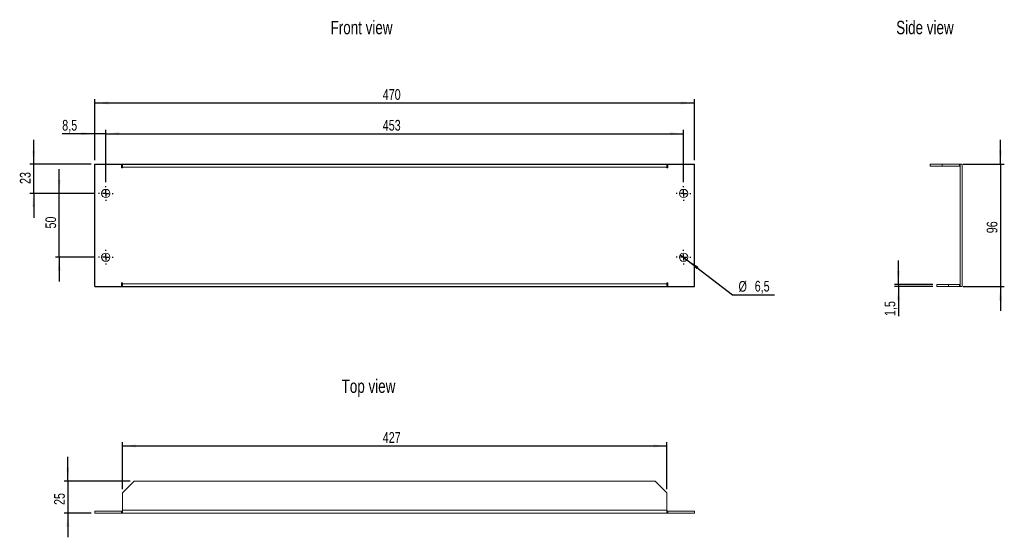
# Model space of a CAD drawing. Header units: millimetres. Extents: x 18 to 275, y 61 to 197.
import ezdxf

# ---------------------------------------------------------------- set-up
doc = ezdxf.new("R2010")
doc.units = ezdxf.units.MM
doc.layers.add('FORMAT', color=7, linetype='Continuous')
doc.styles.add('SLDTEXTSTYLE0', font='TXT', dxfattribs={"width": 0.75})
doc.dimstyles.new('SLDDIMSTYLE0', dxfattribs={"dimtxt": 2.8, "dimasz": 3.556, "dimexe": 0, "dimexo": 0.0625, "dimgap": 0.7, "dimtad": 1, "dimlfac": 3, "dimrnd": 1e-09, "dimzin": 12, "dimdsep": 46, "dimtxsty": 'SLDTEXTSTYLE0', "dimsah": 1, "dimcen": 0.09, "dimadec": 0, "dimazin": 3, "dimtfac": 1, "dimtofl": 0, "dimtmove": 0, "dimatfit": 3, "dimfxl": 1, "dimfrac": 2, "dimtolj": 1, "dimtzin": 12, "dimarcsym": 0})
doc.dimstyles.new('SLDDIMSTYLE1', dxfattribs={"dimtxt": 2.8, "dimasz": 3.556, "dimexe": 0, "dimexo": 0.0625, "dimgap": 0.7, "dimtad": 0, "dimtih": 1, "dimtoh": 1, "dimdec": 1, "dimlfac": 3, "dimrnd": 1e-09, "dimzin": 12, "dimdsep": 46, "dimtxsty": 'SLDTEXTSTYLE0', "dimblk1": 'NONE', "dimsah": 1, "dimcen": 0, "dimadec": 0, "dimazin": 3, "dimtfac": 1, "dimtdec": 1, "dimtmove": 0, "dimatfit": 3, "dimldrblk": 'NONE', "dimfxl": 1, "dimfrac": 2, "dimtolj": 1, "dimtzin": 12, "dimarcsym": 0})
doc.dimstyles.new('SLDDIMSTYLE2', dxfattribs={"dimtxt": 2.8, "dimasz": 3.556, "dimexe": 0, "dimexo": 0.0625, "dimgap": 0.7, "dimtad": 1, "dimdec": 1, "dimlfac": 3, "dimrnd": 1e-09, "dimzin": 12, "dimdsep": 46, "dimtxsty": 'SLDTEXTSTYLE0', "dimsah": 1, "dimcen": 0.09, "dimadec": 0, "dimazin": 3, "dimtfac": 1, "dimtdec": 1, "dimtmove": 0, "dimatfit": 0, "dimfxl": 1, "dimfrac": 2, "dimtolj": 1, "dimtzin": 12, "dimarcsym": 0})
doc.dimstyles.new('SLDDIMSTYLE3', dxfattribs={"dimtxt": 2.8, "dimasz": 3.556, "dimexe": 0, "dimexo": 0.0625, "dimgap": 0.7, "dimtad": 1, "dimlfac": 3, "dimrnd": 1e-09, "dimzin": 12, "dimdsep": 46, "dimtxsty": 'SLDTEXTSTYLE0', "dimsah": 1, "dimcen": 0.09, "dimadec": 0, "dimazin": 3, "dimtfac": 1, "dimtmove": 0, "dimatfit": 0, "dimfxl": 1, "dimfrac": 2, "dimtolj": 1, "dimtzin": 12, "dimarcsym": 0})
doc.dimstyles.new('SLDDIMSTYLE4', dxfattribs={"dimtxt": 2.8, "dimasz": 3.556, "dimexe": 0, "dimexo": 0.0625, "dimgap": 0.7, "dimtad": 1, "dimdec": 1, "dimlfac": 3, "dimrnd": 1e-09, "dimzin": 12, "dimdsep": 46, "dimtxsty": 'SLDTEXTSTYLE0', "dimsah": 1, "dimcen": 0.09, "dimadec": 0, "dimazin": 3, "dimtfac": 1, "dimtmove": 0, "dimatfit": 0, "dimfxl": 1, "dimfrac": 2, "dimtolj": 1, "dimtzin": 12, "dimarcsym": 0})

# ---------------------------------------------------------------- blocks, each defined once
blk = doc.blocks.new('_D')
at = {"layer": 'FORMAT'}
for p, q in [((37.27, 160.03), (37.27, 176.03)), ((37.27, 175.03), (193.94, 175.03)), ((193.94, 160.03), (193.94, 176.03))]:
    blk.add_line(p, q, dxfattribs=at)
for points in [[(37.27, 175.03), (40.83, 174.65), (40.83, 175.41)], [(193.94, 175.03), (190.38, 175.41), (190.38, 174.65)]]:
    blk.add_solid(points, dxfattribs=at)
at = {"layer": 'FORMAT', "insert": (112.5, 178.64), "char_height": 2.8, "attachment_point": 1, "style": 'SLDTEXTSTYLE0'}
blk.add_mtext('470', dxfattribs=at)
blk = doc.blocks.new('_D_1')
at = {"layer": 'FORMAT'}
for p, q in [((190.25, 135.36), (191.97, 134.04)), ((191.97, 134.04), (203.9, 124.87)), ((203.9, 124.87), (214.88, 124.87))]:
    blk.add_line(p, q, dxfattribs=at)
blk.add_solid([(191.97, 134.04), (194.55, 131.57), (195.02, 132.17)], dxfattribs=at)
at = {"layer": 'FORMAT', "char_height": 2.8, "attachment_point": 1, "style": 'SLDTEXTSTYLE0'}
for s, insert in [('%%c', (205.48, 128.48)), ('6,5', (209.71, 128.52))]:
    blk.add_mtext(s, dxfattribs=dict(at, insert=insert))
blk = doc.blocks.new('_NONE')
blk = doc.blocks.new('_D_2')
at = {"layer": 'FORMAT'}
for p, q in [((37.27, 160.03), (37.27, 167.99)), ((40.11, 154.28), (40.11, 167.99)), ((37.27, 166.99), (28.73, 166.99)), ((40.11, 166.99), (37.27, 166.99)), ((40.11, 166.99), (46.46, 166.99))]:
    blk.add_line(p, q, dxfattribs=at)
for points in [[(37.27, 166.99), (33.72, 167.37), (33.72, 166.61)], [(40.11, 166.99), (43.66, 166.61), (43.66, 167.37)]]:
    blk.add_solid(points, dxfattribs=at)
at = {"layer": 'FORMAT', "insert": (28.73, 170.6), "char_height": 2.8, "attachment_point": 1, "style": 'SLDTEXTSTYLE0'}
blk.add_mtext('8,5', dxfattribs=at)
blk = doc.blocks.new('_D_3')
at = {"layer": 'FORMAT'}
for p, q in [((40.11, 154.28), (40.11, 167.99)), ((191.11, 154.28), (191.11, 167.99)), ((40.11, 166.99), (191.11, 166.99))]:
    blk.add_line(p, q, dxfattribs=at)
for points in [[(40.11, 166.99), (43.66, 166.61), (43.66, 167.37)], [(191.11, 166.99), (187.55, 167.37), (187.55, 166.61)]]:
    blk.add_solid(points, dxfattribs=at)
at = {"layer": 'FORMAT', "insert": (112.5, 170.6), "char_height": 2.8, "attachment_point": 1, "style": 'SLDTEXTSTYLE0'}
blk.add_mtext('453', dxfattribs=at)
blk = doc.blocks.new('_D_4')
at = {"layer": 'FORMAT'}
for p, q in [((21.27, 159.03), (21.27, 165.38)), ((36.27, 159.03), (20.27, 159.03)), ((21.27, 151.36), (21.27, 159.03)), ((37.19, 151.36), (20.27, 151.36)), ((21.27, 151.36), (21.27, 145.01))]:
    blk.add_line(p, q, dxfattribs=at)
for points in [[(21.27, 159.03), (21.65, 162.59), (20.89, 162.59)], [(21.27, 151.36), (20.89, 147.81), (21.65, 147.81)]]:
    blk.add_solid(points, dxfattribs=at)
at = {"layer": 'FORMAT', "insert": (17.66, 153.84), "char_height": 2.8, "attachment_point": 1, "rotation": 90, "style": 'SLDTEXTSTYLE0'}
blk.add_mtext('23', dxfattribs=at)
blk = doc.blocks.new('_D_5')
at = {"layer": 'FORMAT'}
for p, q in [((27.93, 151.36), (27.93, 157.71)), ((37.19, 151.36), (26.93, 151.36)), ((27.93, 134.7), (27.93, 151.36)), ((37.19, 134.7), (26.93, 134.7)), ((27.93, 134.7), (27.93, 128.35))]:
    blk.add_line(p, q, dxfattribs=at)
for points in [[(27.93, 151.36), (28.31, 154.92), (27.55, 154.92)], [(27.93, 134.7), (27.55, 131.14), (28.31, 131.14)]]:
    blk.add_solid(points, dxfattribs=at)
at = {"layer": 'FORMAT', "insert": (24.32, 142.2), "char_height": 2.8, "attachment_point": 1, "rotation": 90, "style": 'SLDTEXTSTYLE0'}
blk.add_mtext('50', dxfattribs=at)
blk = doc.blocks.new('SW_CENTERMARKSYMBOL_0')
at = {"layer": 'FORMAT', "color": 0}
for p, q in [((-1.67, 0), (-1.92, 0)), ((0, 0), (-0.83, 0)), ((0, 1.67), (0, 1.92)), ((0, 0), (0, 0.83)), ((0, 0), (0, -0.83)), ((0, 0), (0.83, 0)), ((1.67, 0), (1.92, 0)), ((0, -1.67), (0, -1.92))]:
    blk.add_line(p, q, dxfattribs=at)
blk = doc.blocks.new('SW_CENTERMARKSYMBOL_1')
at = {"layer": 'FORMAT', "color": 0}
for p, q in [((-1.67, 0), (-1.92, 0)), ((0, 0), (-0.83, 0)), ((0, 1.67), (0, 1.92)), ((0, 0), (0, 0.83)), ((0, 0), (0, -0.83)), ((0, 0), (0.83, 0)), ((1.67, 0), (1.92, 0)), ((0, -1.67), (0, -1.92))]:
    blk.add_line(p, q, dxfattribs=at)
blk = doc.blocks.new('SW_CENTERMARKSYMBOL_2')
at = {"layer": 'FORMAT', "color": 0}
for p, q in [((-1.67, 0), (-1.92, 0)), ((0, 0), (-0.83, 0)), ((0, 1.67), (0, 1.92)), ((0, 0), (0, 0.83)), ((0, 0), (0, -0.83)), ((0, 0), (0.83, 0)), ((1.67, 0), (1.92, 0)), ((0, -1.67), (0, -1.92))]:
    blk.add_line(p, q, dxfattribs=at)
blk = doc.blocks.new('SW_CENTERMARKSYMBOL_3')
at = {"layer": 'FORMAT', "color": 0}
for p, q in [((-1.67, 0), (-1.92, 0)), ((0, 0), (-0.83, 0)), ((0, 1.67), (0, 1.92)), ((0, 0), (0, 0.83)), ((0, 0), (0, -0.83)), ((0, 0), (0.83, 0)), ((1.67, 0), (1.92, 0)), ((0, -1.67), (0, -1.92))]:
    blk.add_line(p, q, dxfattribs=at)
blk = doc.blocks.new('_D_6')
at = {"layer": 'FORMAT'}
for p, q in [((273.94, 159.03), (273.94, 165.38)), ((264.19, 159.03), (274.94, 159.03)), ((273.94, 159.03), (273.94, 127.03)), ((264.19, 127.03), (274.94, 127.03)), ((273.94, 127.03), (273.94, 120.68))]:
    blk.add_line(p, q, dxfattribs=at)
for points in [[(273.94, 159.03), (274.32, 162.59), (273.56, 162.59)], [(273.94, 127.03), (273.56, 123.47), (274.32, 123.47)]]:
    blk.add_solid(points, dxfattribs=at)
at = {"layer": 'FORMAT', "insert": (270.33, 140.96), "char_height": 2.8, "attachment_point": 1, "rotation": 90, "style": 'SLDTEXTSTYLE0'}
blk.add_mtext('96', dxfattribs=at)
blk = doc.blocks.new('_D_7')
at = {"layer": 'FORMAT'}
for p, q in [((247.27, 127.53), (247.27, 133.88)), ((256.27, 127.53), (246.27, 127.53)), ((256.27, 127.03), (246.27, 127.03)), ((247.27, 127.53), (247.27, 127.03)), ((247.27, 127.03), (247.27, 119.33))]:
    blk.add_line(p, q, dxfattribs=at)
for points in [[(247.27, 127.53), (247.65, 131.09), (246.89, 131.09)], [(247.27, 127.03), (246.89, 123.47), (247.65, 123.47)]]:
    blk.add_solid(points, dxfattribs=at)
at = {"layer": 'FORMAT', "insert": (243.66, 119.33), "char_height": 2.8, "attachment_point": 1, "rotation": 90, "style": 'SLDTEXTSTYLE0'}
blk.add_mtext('1,5', dxfattribs=at)
blk = doc.blocks.new('_D_8')
at = {"layer": 'FORMAT'}
for p, q in [((44.44, 74.09), (44.44, 86.36)), ((44.44, 85.36), (186.77, 85.36)), ((186.77, 74.09), (186.77, 86.36))]:
    blk.add_line(p, q, dxfattribs=at)
for points in [[(44.44, 85.36), (48, 84.98), (48, 85.74)], [(186.77, 85.36), (183.22, 85.74), (183.22, 84.98)]]:
    blk.add_solid(points, dxfattribs=at)
at = {"layer": 'FORMAT', "insert": (112.5, 88.97), "char_height": 2.8, "attachment_point": 1, "style": 'SLDTEXTSTYLE0'}
blk.add_mtext('427', dxfattribs=at)
blk = doc.blocks.new('_D_9')
at = {"layer": 'FORMAT'}
for p, q in [((30.21, 76.15), (30.21, 82.5)), ((46.5, 76.15), (29.21, 76.15)), ((30.21, 76.15), (30.21, 67.82)), ((36.27, 67.82), (29.21, 67.82)), ((30.21, 67.82), (30.21, 61.47))]:
    blk.add_line(p, q, dxfattribs=at)
for points in [[(30.21, 76.15), (30.59, 79.71), (29.82, 79.71)], [(30.21, 67.82), (29.82, 64.26), (30.59, 64.26)]]:
    blk.add_solid(points, dxfattribs=at)
at = {"layer": 'FORMAT', "insert": (26.6, 69.92), "char_height": 2.8, "attachment_point": 1, "rotation": 90, "style": 'SLDTEXTSTYLE0'}
blk.add_mtext('25', dxfattribs=at)

msp = doc.modelspace()

# ---------------------------------------------------------------- linework, layer by layer
at = {"color": 7, "linetype": 'Continuous'}
for p, q in [((37.2732, 127.0294), (37.2732, 159.0294)), ((37.2732, 159.0294), (193.9399, 159.0294)), ((193.9399, 127.0294), (193.9399, 159.0294)), ((37.2732, 127.0294), (193.9399, 127.0294))]:
    msp.add_line(p, q, dxfattribs=at)
at = {"color": 7, "linetype": 'Continuous', "lineweight": 15}
for p, q in [((37.2732, 159.0294), (37.2732, 127.0294)), ((44.1899, 159.0294), (37.2732, 159.0294)), ((44.1899, 159.0294), (44.1899, 158.0339)), ((44.1899, 158.0339), (44.4399, 158.0339)), ((44.4399, 158.2839), (44.4399, 159.0294)), ((44.4399, 159.0294), (186.7732, 159.0294)), ((186.7732, 158.2839), (44.4399, 158.2839)), ((44.4399, 158.0339), (44.4399, 158.2839)), ((186.7732, 159.0294), (186.7732, 158.2839)), ((186.7732, 158.2839), (186.7732, 158.0339)), ((186.7732, 158.0339), (187.0232, 158.0339)), ((187.0232, 158.0339), (187.0232, 159.0294)), ((193.9399, 159.0294), (187.0232, 159.0294)), ((193.9399, 127.0294), (193.9399, 159.0294)), ((255.6062, 159.0294), (255.6062, 158.5294)), ((258.6703, 159.0294), (255.6062, 159.0294)), ((258.6703, 158.5294), (255.6062, 158.5294)), ((258.6703, 159.0294), (258.6703, 158.5294)), ((263.194, 159.0294), (258.6703, 159.0294)), ((263.194, 158.5294), (258.6703, 158.5294)), ((263.194, 158.5294), (263.194, 159.0294)), ((263.4395, 159.0294), (263.9395, 159.0294)), ((263.4395, 159.0294), (263.4395, 127.0294)), ((263.9395, 159.0294), (263.9395, 127.0294)), ((37.2732, 127.0294), (44.1899, 127.0294)), ((44.4399, 128.0249), (44.1899, 128.0249)), ((44.1899, 128.0249), (44.1899, 127.0294)), ((44.4399, 127.7749), (44.4399, 128.0249)), ((44.4399, 127.7749), (186.7732, 127.7749)), ((44.4399, 127.0294), (44.4399, 127.7749)), ((44.4399, 127.0294), (186.7732, 127.0294)), ((187.0232, 128.0249), (186.7732, 128.0249)), ((186.7732, 128.0249), (186.7732, 127.7749)), ((186.7732, 127.7749), (186.7732, 127.0294)), ((187.0232, 127.0294), (187.0232, 128.0249)), ((187.0232, 127.0294), (193.9399, 127.0294)), ((257.2728, 127.0294), (257.2728, 127.5294)), ((260.337, 127.5294), (257.2728, 127.5294)), ((260.337, 127.0294), (257.2728, 127.0294)), ((260.337, 127.0294), (260.337, 127.5294)), ((263.194, 127.5294), (260.337, 127.5294)), ((263.194, 127.0294), (260.337, 127.0294)), ((263.194, 127.5294), (263.194, 127.0294)), ((263.4395, 127.0294), (263.9395, 127.0294)), ((44.4399, 73.0896), (47.504, 76.1538)), ((47.504, 76.1538), (183.7091, 76.1538)), ((183.7091, 76.1538), (186.7732, 73.0896)), ((44.4399, 68.566), (44.4399, 73.0896)), ((186.7732, 73.0896), (186.7732, 68.566)), ((44.1899, 68.3204), (37.2732, 68.3204)), ((37.2732, 68.3204), (37.2732, 67.8204)), ((44.1899, 67.8204), (37.2732, 67.8204)), ((44.1899, 68.3204), (44.1899, 67.8204)), ((44.4399, 68.3204), (44.1899, 68.3204)), ((44.1899, 67.8204), (44.4399, 67.8204)), ((44.4399, 68.566), (186.7732, 68.566)), ((44.4399, 67.8204), (44.4399, 68.566)), ((186.7732, 67.8204), (44.4399, 67.8204)), ((186.7732, 68.566), (186.7732, 67.8204)), ((187.0232, 68.3204), (186.7732, 68.3204)), ((186.7732, 67.8204), (187.0232, 67.8204)), ((187.0232, 68.3204), (187.0232, 67.8204)), ((193.9399, 68.3204), (187.0232, 68.3204)), ((193.9399, 67.8204), (187.0232, 67.8204)), ((193.9399, 68.3204), (193.9399, 67.8204))]:
    msp.add_line(p, q, dxfattribs=at)
at = {"color": 7, "linetype": 'Continuous', "lineweight": 15, "flags": 128}
for points in [[(263.4395, 158.9878), (263.3394, 159.0151), (263.194, 159.0294)], [(263.194, 127.0294), (263.3394, 127.0437), (263.4395, 127.071)]]:
    msp.add_lwpolyline(points, dxfattribs=at)
at = {"color": 7, "linetype": 'Continuous', "lineweight": 15}
for centre in [(40.1066, 151.3627), (191.1066, 151.3627), (40.1066, 134.6961), (191.1066, 134.6961)]:
    msp.add_circle(centre, 1.0833, dxfattribs=at)
for centre, start, end in [((263.194, 158.2839), 0, 90), ((263.194, 127.7749), 270, 0)]:
    msp.add_arc(centre, 0.2455, start, end, dxfattribs=at)

# ---------------------------------------------------------------- block references
at = {"layer": 'FORMAT'}
for name, p in [('SW_CENTERMARKSYMBOL_0', (40.1066, 151.3627)), ('SW_CENTERMARKSYMBOL_2', (191.1066, 151.3627)), ('SW_CENTERMARKSYMBOL_1', (40.1066, 134.6961)), ('SW_CENTERMARKSYMBOL_3', (191.1066, 134.6961))]:
    msp.add_blockref(name, p, dxfattribs=at)

# ---------------------------------------------------------------- texts
at = {"layer": 'FORMAT', "char_height": 3.5, "attachment_point": 1, "style": 'SLDTEXTSTYLE0'}
for s, insert in [('Front view', (98.8614, 196.4986)), ('Side view', (246.6849, 196.4986)), ('Top view', (101.7538, 102.7276))]:
    msp.add_mtext(s, dxfattribs=dict(at, insert=insert))

# ---------------------------------------------------------------- dimensions: what is measured, and where the dimension line sits
at = {"layer": 'FORMAT'}
for base, p1, p2, dimstyle, picture, middle in [((193.9399, 175.0294), (37.2732, 159.0294), (193.9399, 159.0294), 'SLDDIMSTYLE0', '_D', (115.6066, 175.0294)), ((37.2732, 166.9902), (40.1066, 153.2794), (37.2732, 159.0294), 'SLDDIMSTYLE2', '_D_2', (31.3187, 166.9902)), ((191.1066, 166.9902), (40.1066, 153.2794), (191.1066, 153.2794), 'SLDDIMSTYLE0', '_D_3', (115.6066, 166.9902)), ((186.7732, 85.3583), (44.4399, 73.0896), (186.7732, 73.0896), 'SLDDIMSTYLE0', '_D_8', (115.6066, 85.3583))]:
    dim = msp.add_linear_dim(base=base, p1=p1, p2=p2, dimstyle=dimstyle, dxfattribs=at)
    dim.commit()
    dim.dimension.update_dxf_attribs({"geometry": picture, "text_midpoint": middle})
for base, p1, p2, dimstyle, picture, middle in [((21.2732, 159.0294), (38.1899, 151.3627), (37.2732, 159.0294), 'SLDDIMSTYLE3', '_D_4', (21.2732, 155.9041)), ((273.9395, 127.0294), (263.194, 159.0294), (263.194, 127.0294), 'SLDDIMSTYLE3', '_D_6', (273.9395, 143.0294)), ((27.932, 151.3627), (38.1899, 134.6961), (38.1899, 151.3627), 'SLDDIMSTYLE3', '_D_5', (27.932, 144.2686)), ((247.2728, 127.0294), (257.2728, 127.5294), (257.2728, 127.0294), 'SLDDIMSTYLE4', '_D_7', (247.2728, 121.9209)), ((30.2051, 67.8204), (47.504, 76.1538), (37.2732, 67.8204), 'SLDDIMSTYLE3', '_D_9', (30.2051, 71.9871))]:
    dim = msp.add_linear_dim(base=base, p1=p1, p2=p2, angle=90, dimstyle=dimstyle, dxfattribs=at)
    dim.commit()
    dim.dimension.update_dxf_attribs({"geometry": picture, "text_midpoint": middle})
dim = msp.add_diameter_dim_2p(p1=(190.2475, 135.3561), p2=(191.9656, 134.036), dimstyle='SLDDIMSTYLE1', dxfattribs=at)
dim.commit()
dim.dimension.update_dxf_attribs({"geometry": '_D_1', "text_midpoint": (210.1822, 127.1777)})

doc.saveas('drawing.dxf')
